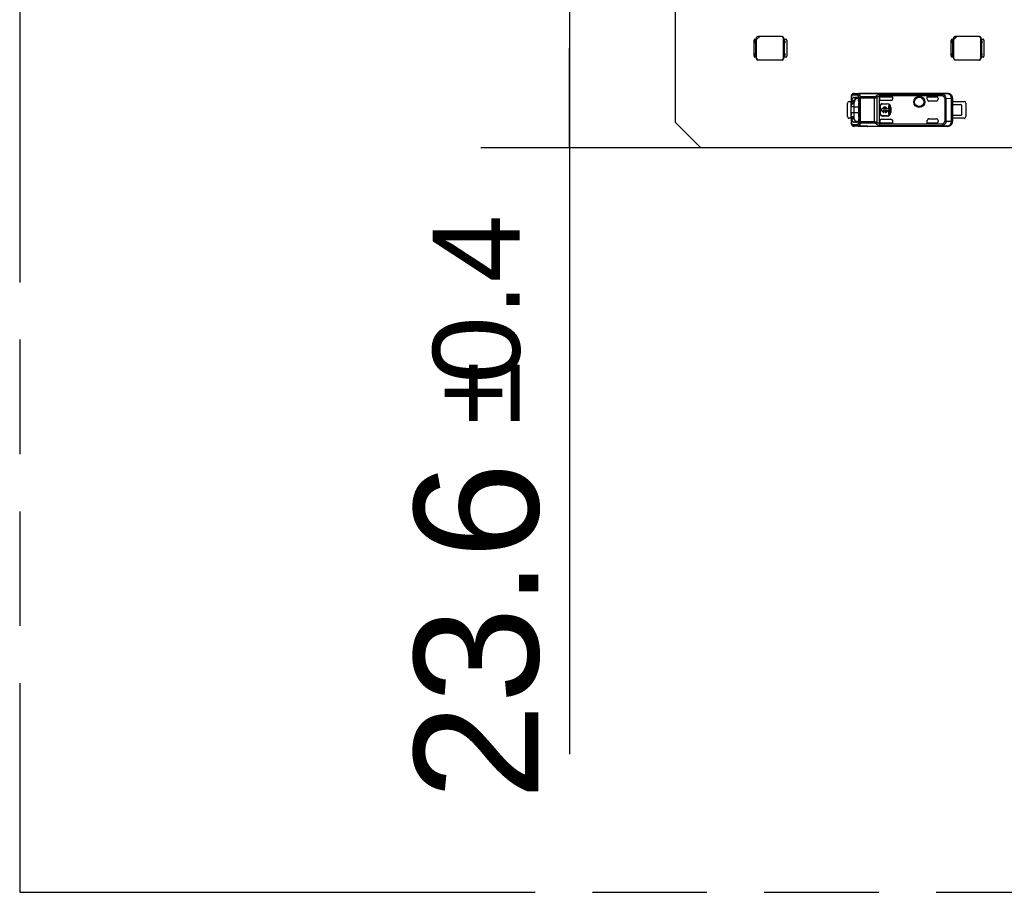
# Model space of a CAD drawing. Header units: millimetres. Extents: x 0 to 210, y 0 to 297.
# Tile 3 of 54: x 50 to 67, y 133 to 147. Entities that reach past the tile are written whole.
import ezdxf
from ezdxf.enums import TextEntityAlignment as Align

# ---------------------------------------------------------------- set-up
doc = ezdxf.new("R2010")
doc.units = ezdxf.units.MM
doc.header["$LTSCALE"] = 19.36
doc.linetypes.add('PHANTOM', pattern=[0.8, 0.45, -0.05, 0.1, -0.05, 0.1, -0.05])
doc.layers.get('0').update_dxf_attribs({"linetype": 'CONTINUOUS'})
doc.layers.add('DEFAULT_3', color=7, linetype='PHANTOM')
doc.layers.add('Z_DIM_2D', color=7, linetype='CONTINUOUS')
doc.styles.add('TEXTSTYLE_3', font='helveticaneueltw1g-ltcn.otf')
doc.styles.add('TEXTSTYLE_4', font='gdt', dxfattribs={"width": 0.7})
doc.dimstyles.new('DIMSTYLE_2', dxfattribs={"dimtxt": 2.1, "dimasz": 3.5, "dimexe": 1.5, "dimexo": 0, "dimgap": 0.525, "dimtad": 1, "dimlfac": 7.000007, "dimdsep": 46, "dimtxsty": 'TEXTSTYLE_3', "dimblk": '_FILLED', "dimblk1": '_FILLED', "dimblk2": '_FILLED', "dimcen": 0.09, "dimclrt": 5, "dimazin": 2, "dimtol": 1, "dimtp": 0.3, "dimtm": 0.3, "dimtfac": 1, "dimtofl": 0, "dimtmove": 0, "dimatfit": 3, "dimldrblk": '_FILLED', "dimfxl": 1, "dimtolj": 1, "dimarcsym": 0})
doc.dimstyles.new('DIMSTYLE_3', dxfattribs={"dimtxt": 2.1, "dimasz": 3.5, "dimexe": 1.5, "dimexo": 0, "dimgap": 0.525, "dimtad": 1, "dimlfac": 7.000007, "dimdsep": 46, "dimtxsty": 'TEXTSTYLE_3', "dimblk": '_FILLED', "dimblk1": '_FILLED', "dimblk2": '_FILLED', "dimcen": 0.09, "dimclrt": 5, "dimazin": 2, "dimtol": 1, "dimtp": 0.4, "dimtm": 0.4, "dimtfac": 1, "dimtofl": 0, "dimtmove": 0, "dimatfit": 3, "dimldrblk": '_FILLED', "dimfxl": 1, "dimtolj": 1, "dimarcsym": 0})

# ---------------------------------------------------------------- blocks, each defined once
blk = doc.blocks.new('*D7')
at = {"layer": 'Z_DIM_2D', "color": 2, "linetype": 'CONTINUOUS'}
for p, q in [((61.644, 148.637), (57.921, 148.637)), ((59.421, 148.637), (59.421, 146.952)), ((59.421, 145.266), (59.421, 146.952)), ((59.421, 146.952), (59.421, 135.013)), ((61.644, 145.266), (57.921, 145.266))]:
    blk.add_line(p, q, dxfattribs=at)
at = {"layer": 'Z_DIM_2D', "color": 5, "linetype": 'CONTINUOUS'}
for s, height, style, p in [('0.4', 1.47, 'TEXTSTYLE_3', (58.581, 144.133)), ('`', 1.47, 'TEXTSTYLE_4', (58.581, 141.665)), ('23.6', 2.1, 'TEXTSTYLE_3', (58.896, 139.95))]:
    blk.add_text(s, height=height, rotation=90, dxfattribs=dict(at, style=style)).set_placement(p, align=Align.RIGHT)
blk = doc.blocks.new('_FILLED')
at = {"color": 0, "linetype": 'BYBLOCK'}
blk.add_solid([(0, 0), (-1, 0.125), (-1, -0.125)], dxfattribs=at)
blk = doc.blocks.new('_NONE')
blk = doc.blocks.new('*D13')
at = {"layer": 'Z_DIM_2D', "color": 2, "linetype": 'CONTINUOUS'}
for p, q in [((89.765, 145.666), (86.762, 145.666)), ((88.262, 145.666), (88.262, 145.466)), ((88.262, 145.266), (88.262, 145.466)), ((88.262, 145.466), (88.262, 136.693))]:
    blk.add_line(p, q, dxfattribs=at)
at = {"layer": 'Z_DIM_2D', "color": 5, "linetype": 'CONTINUOUS'}
for s, height, style, p in [('0.3', 1.47, 'TEXTSTYLE_3', (87.422, 144.403)), ('`', 1.47, 'TEXTSTYLE_4', (87.422, 141.935)), ('2.8', 2.1, 'TEXTSTYLE_3', (87.737, 140.22))]:
    blk.add_text(s, height=height, rotation=90, dxfattribs=dict(at, style=style)).set_placement(p, align=Align.RIGHT)

msp = doc.modelspace()

# ---------------------------------------------------------------- linework, layer by layer
at = {"color": 7, "linetype": 'CONTINUOUS'}
for p, q in [((61.2151, 145.6945), (61.2151, 148.2088)), ((62.5818, 147.0945), (62.5817, 147.1303)), ((62.5842, 147.097), (62.6364, 147.1492)), ((62.5842, 147.097), (62.5842, 147.1278)), ((63.0175, 147.1517), (62.6032, 147.1517)), ((62.6364, 147.1492), (62.6057, 147.1492)), ((63.0142, 147.1484), (62.6356, 147.1484)), ((63.0356, 147.127), (63.0356, 146.7763)), ((63.0389, 147.1303), (63.0389, 147.0945)), ((65.9151, 147.0945), (65.9151, 147.1303)), ((65.9176, 147.097), (65.9697, 147.1492)), ((65.9176, 147.097), (65.9176, 147.1278)), ((66.3508, 147.1517), (65.9365, 147.1517)), ((65.9697, 147.1492), (65.939, 147.1492)), ((66.3476, 147.1484), (65.969, 147.1484)), ((66.369, 147.127), (66.369, 146.7763)), ((66.3722, 147.1303), (66.3722, 147.0945)), ((62.5403, 146.816), (62.5403, 147.0874)), ((62.5546, 147.1017), (62.5818, 147.1017)), ((62.5689, 147.0945), (62.5617, 147.0767)), ((62.5617, 147.041), (62.5617, 147.0767)), ((62.5617, 147.041), (62.5689, 147.0231)), ((62.5689, 147.0945), (62.583, 147.0945)), ((62.5689, 146.8802), (62.5689, 147.0231)), ((62.583, 146.8088), (62.583, 147.0945)), ((62.585, 146.7763), (62.585, 147.0978)), ((63.0376, 147.0945), (63.0376, 146.8088)), ((63.0376, 147.0945), (63.0517, 147.0945)), ((63.0389, 147.1017), (63.0789, 147.1017)), ((63.0589, 147.0767), (63.0517, 147.0945)), ((63.0517, 147.0231), (63.0589, 147.041)), ((63.0517, 147.0231), (63.0517, 146.8802)), ((63.0589, 147.0767), (63.0589, 147.041)), ((63.0932, 147.0874), (63.0932, 146.816)), ((65.8736, 146.816), (65.8736, 147.0874)), ((65.8879, 147.1017), (65.9151, 147.1017)), ((65.9022, 147.0945), (65.8951, 147.0767)), ((65.8951, 147.041), (65.8951, 147.0767)), ((65.8951, 147.041), (65.9022, 147.0231)), ((65.9022, 147.0945), (65.9163, 147.0945)), ((65.9022, 146.8802), (65.9022, 147.0231)), ((65.9163, 146.8088), (65.9163, 147.0945)), ((65.9183, 146.7763), (65.9183, 147.0978)), ((66.371, 147.0945), (66.371, 146.8088)), ((66.371, 147.0945), (66.3851, 147.0945)), ((66.3722, 147.1017), (66.4122, 147.1017)), ((66.3922, 147.0767), (66.3851, 147.0945)), ((66.3851, 147.0231), (66.3922, 147.041)), ((66.3851, 147.0231), (66.3851, 146.8802)), ((66.3922, 147.0767), (66.3922, 147.041)), ((66.4265, 147.0874), (66.4265, 146.816)), ((62.5818, 146.8017), (62.5546, 146.8017)), ((62.5689, 146.8802), (62.5617, 146.8624)), ((62.5617, 146.8267), (62.5617, 146.8624)), ((62.5617, 146.8267), (62.5689, 146.8088)), ((62.583, 146.8088), (62.5689, 146.8088)), ((62.5817, 146.7731), (62.5818, 146.8088)), ((63.0517, 146.8088), (63.0376, 146.8088)), ((63.0389, 146.8088), (63.0389, 146.7731)), ((63.0789, 146.8017), (63.0389, 146.8017)), ((63.0589, 146.8624), (63.0517, 146.8802)), ((63.0517, 146.8088), (63.0589, 146.8267)), ((63.0589, 146.8624), (63.0589, 146.8267)), ((65.9151, 146.8017), (65.8879, 146.8017)), ((65.9022, 146.8802), (65.8951, 146.8624)), ((65.8951, 146.8267), (65.8951, 146.8624)), ((65.8951, 146.8267), (65.9022, 146.8088)), ((65.9163, 146.8088), (65.9022, 146.8088)), ((65.9151, 146.7731), (65.9151, 146.8088)), ((66.3851, 146.8088), (66.371, 146.8088)), ((66.3722, 146.8088), (66.3722, 146.7731)), ((66.4122, 146.8017), (66.3722, 146.8017)), ((66.3922, 146.8624), (66.3851, 146.8802)), ((66.3851, 146.8088), (66.3922, 146.8267)), ((66.3922, 146.8624), (66.3922, 146.8267)), ((63.0175, 146.7517), (62.6032, 146.7517)), ((62.6064, 146.7549), (63.0142, 146.7549)), ((66.3508, 146.7517), (65.9365, 146.7517)), ((65.9397, 146.7549), (66.3476, 146.7549)), ((64.1222, 145.7945), (64.1222, 146.0231)), ((64.1508, 146.0517), (64.1829, 146.0517)), ((64.1829, 145.9588), (64.1829, 146.0225)), ((64.2258, 145.9588), (64.1829, 145.9588)), ((64.1916, 146.0726), (64.1915, 146.0724)), ((64.218, 146.1133), (64.2181, 146.1134)), ((64.2182, 146.1134), (64.218, 146.1133)), ((64.2182, 146.1134), (64.2181, 146.1134)), ((64.2258, 146.0168), (64.2258, 145.9588)), ((64.2322, 146.1181), (64.252, 146.118)), ((64.2726, 146.1034), (64.2322, 146.118)), ((64.2325, 146.1181), (64.2726, 146.1035)), ((64.2791, 146.1177), (64.252, 146.118)), ((64.252, 146.118), (64.2791, 146.1179)), ((64.287, 146.1149), (64.2791, 146.1177)), ((64.2797, 146.1178), (64.2858, 146.1156)), ((64.3109, 146.0302), (64.311, 146.0302)), ((64.3109, 146.0302), (64.311, 146.0302)), ((64.3109, 145.7873), (64.3109, 146.0302)), ((64.311, 146.0302), (64.311, 145.7873)), ((65.8972, 146.0517), (66.0936, 146.0517)), ((66.1222, 146.0231), (66.1222, 145.7945)), ((64.1829, 145.7951), (64.1829, 145.8588)), ((64.1829, 145.8588), (64.1829, 145.8218)), ((64.183, 145.795), (64.2257, 145.8008)), ((64.311, 145.7873), (64.3109, 145.7873)), ((64.311, 145.7873), (64.3109, 145.7873)), ((61.2151, 145.6945), (61.6437, 145.266)), ((64.1829, 145.766), (64.1508, 145.766)), ((64.2318, 145.7558), (64.2319, 145.7557)), ((64.2322, 145.6998), (64.2725, 145.7144)), ((64.2551, 145.6997), (64.2323, 145.6996)), ((64.2726, 145.7141), (64.2327, 145.6996)), ((64.2551, 145.6997), (64.2791, 145.6999)), ((64.2792, 145.6997), (64.2551, 145.6997)), ((64.2725, 145.7144), (64.2726, 145.7144)), ((64.2725, 145.7144), (64.2726, 145.7144)), ((64.2791, 145.6999), (64.2874, 145.7029)), ((66.0936, 145.766), (65.8972, 145.766)), ((140.6436, 145.266), (61.6437, 145.266))]:
    msp.add_line(p, q, dxfattribs=at)
at = {"color": 9, "linetype": 'CONTINUOUS'}
for p, q in [((62.5842, 147.1278), (62.5817, 147.1303)), ((62.6032, 147.1517), (62.6057, 147.1492)), ((63.0142, 147.1484), (63.0175, 147.1517)), ((63.0389, 147.1303), (63.0356, 147.127)), ((65.9176, 147.1278), (65.9151, 147.1303)), ((65.9365, 147.1517), (65.939, 147.1492)), ((66.3476, 147.1484), (66.3508, 147.1517)), ((66.3722, 147.1303), (66.369, 147.127)), ((62.5817, 146.7731), (62.585, 146.7763)), ((62.6064, 146.7549), (62.6032, 146.7517)), ((63.0175, 146.7517), (63.0142, 146.7549)), ((63.0356, 146.7763), (63.0389, 146.7731)), ((65.9151, 146.7731), (65.9183, 146.7763)), ((65.9397, 146.7549), (65.9365, 146.7517)), ((66.3508, 146.7517), (66.3476, 146.7549)), ((66.369, 146.7763), (66.3722, 146.7731)), ((64.1829, 146.1295), (64.1829, 146.0225)), ((64.1915, 146.0727), (64.1915, 146.1516)), ((64.1992, 146.1728), (64.1992, 146.1728)), ((64.2881, 146.1554), (64.205, 146.1574)), ((64.2319, 146.186), (64.4615, 146.186)), ((64.2319, 146.186), (64.3149, 146.184)), ((65.7132, 146.184), (64.3149, 146.184)), ((64.3149, 146.1838), (64.3149, 146.184)), ((64.3149, 146.1833), (64.3149, 146.1838)), ((65.7132, 146.1833), (64.3149, 146.1833)), ((64.3407, 145.6886), (64.3407, 146.129)), ((64.5749, 146.129), (64.3407, 146.129)), ((64.4615, 146.186), (64.4615, 146.1874)), ((64.5749, 145.6886), (64.5749, 146.129)), ((64.6235, 145.6955), (64.6235, 146.1221)), ((65.7315, 146.171), (64.6552, 146.171)), ((65.7315, 146.1454), (64.6637, 146.1454)), ((64.6925, 146.131), (64.6925, 146.131)), ((65.6258, 146.131), (65.6258, 146.131)), ((65.7132, 146.184), (65.7132, 146.1833)), ((65.7157, 146.1831), (65.7132, 146.1833)), ((65.8095, 146.185), (65.7132, 146.184)), ((65.7315, 146.1454), (65.7315, 146.171)), ((65.7315, 146.1454), (65.7438, 146.169)), ((64.2342, 146.0432), (64.1838, 146.0432)), ((64.2115, 146.0672), (64.2115, 146.0093)), ((64.2258, 145.9588), (64.3109, 145.9588)), ((64.3138, 146.1111), (64.3138, 145.7066)), ((64.3138, 146.1111), (64.3407, 146.1111)), ((64.3407, 146.1111), (64.5749, 146.1111)), ((64.6744, 145.9802), (64.6782, 145.9802)), ((64.7067, 146.0088), (64.7067, 146.0126)), ((64.7925, 146.0126), (64.7925, 146.0088)), ((65.469, 146.0874), (65.4686, 146.0874)), ((65.764, 146.0984), (65.764, 145.7193)), ((65.764, 146.0984), (65.7859, 146.0984)), ((65.8748, 146.0993), (65.7859, 146.0984)), ((65.7859, 145.7193), (65.7859, 146.0984)), ((65.8748, 146.0993), (65.8748, 145.7183)), ((65.8748, 146.0993), (65.8948, 146.0993)), ((65.8972, 146.1017), (65.8948, 146.0993)), ((65.8948, 145.7183), (65.8948, 146.0993)), ((64.3109, 145.8588), (64.1829, 145.8588)), ((64.1829, 145.7951), (64.1829, 145.6882)), ((64.2115, 145.7989), (64.2115, 145.7506)), ((64.6782, 145.8374), (64.6744, 145.8374)), ((64.7067, 145.805), (64.7067, 145.8088)), ((64.7925, 145.8088), (64.7925, 145.805)), ((64.8496, 145.9517), (64.8534, 145.9517)), ((64.8534, 145.866), (64.8496, 145.866)), ((64.1838, 145.7745), (64.2274, 145.7745)), ((64.1915, 145.666), (64.1915, 145.745)), ((64.1991, 145.6449), (64.1992, 145.6448)), ((64.205, 145.6602), (64.2881, 145.6622)), ((64.3149, 145.6336), (64.2319, 145.6316)), ((64.4615, 145.6316), (64.2319, 145.6316)), ((64.5749, 145.7066), (64.3138, 145.7066)), ((64.3149, 145.6344), (65.7132, 145.6344)), ((64.3149, 145.6338), (64.3149, 145.6344)), ((64.3149, 145.6336), (64.3149, 145.6338)), ((64.3149, 145.6336), (65.7132, 145.6336)), ((64.3407, 145.6886), (64.5749, 145.6886)), ((64.4615, 145.6302), (64.4615, 145.6316)), ((64.6554, 145.6466), (65.7315, 145.6466)), ((64.6637, 145.6722), (65.7315, 145.6722)), ((64.6925, 145.6866), (64.6925, 145.6867)), ((65.4686, 145.7302), (65.469, 145.7302)), ((65.6258, 145.6867), (65.6258, 145.6866)), ((65.7132, 145.6344), (65.7132, 145.6336)), ((65.8091, 145.6326), (65.7132, 145.6336)), ((65.7315, 145.6722), (65.7315, 145.6466)), ((65.7438, 145.6486), (65.7315, 145.6722)), ((65.7859, 145.7193), (65.764, 145.7193)), ((65.7859, 145.7193), (65.8748, 145.7183)), ((65.8091, 145.6326), (65.8092, 145.6326)), ((65.8948, 145.7183), (65.8748, 145.7183)), ((65.8948, 145.7183), (65.8972, 145.716))]:
    msp.add_line(p, q, dxfattribs=at)
at = {"color": 6, "linetype": 'CONTINUOUS'}
for p, q in [((64.1992, 146.1728), (64.1989, 146.1725)), ((64.1992, 146.1728), (64.1992, 146.1728)), ((64.2315, 146.186), (64.2314, 146.186)), ((64.4615, 146.1874), (65.811, 146.1874)), ((64.6639, 145.6748), (64.6639, 146.1428)), ((64.6925, 146.131), (64.8829, 146.131)), ((64.6925, 146.131), (64.8826, 146.131)), ((64.6925, 146.131), (64.6925, 146.131)), ((64.8826, 146.131), (64.8826, 146.0953)), ((64.8829, 146.131), (64.8826, 146.131)), ((64.8829, 146.131), (64.8829, 146.096)), ((65.4686, 146.0874), (65.4686, 146.131)), ((65.469, 146.131), (65.4686, 146.131)), ((65.4686, 146.131), (65.6258, 146.131)), ((65.469, 146.0874), (65.469, 146.131)), ((65.6258, 146.131), (65.469, 146.131)), ((65.811, 146.1874), (65.8095, 146.185)), ((64.1829, 145.8588), (64.1829, 145.9588)), ((64.1832, 146.0088), (64.1832, 145.9588)), ((64.2258, 146.0088), (64.1832, 146.0088)), ((64.2258, 146.0093), (64.2115, 146.0093)), ((64.2258, 145.9588), (64.2258, 145.8588)), ((64.2965, 146.1033), (64.2727, 146.1035)), ((64.6744, 145.8374), (64.6744, 145.9802)), ((64.6782, 145.8374), (64.6782, 145.9802)), ((64.8544, 146.0674), (64.6925, 146.0674)), ((64.7067, 146.0126), (64.7925, 146.0126)), ((64.7067, 146.0088), (64.7925, 146.0088)), ((64.8136, 145.9794), (64.8136, 145.9183)), ((64.8326, 145.9794), (64.8136, 145.9794)), ((64.8326, 145.8382), (64.8326, 145.9794)), ((64.8829, 146.096), (64.8826, 146.0953)), ((65.6258, 146.0588), (65.4972, 146.0588)), ((65.6544, 146.1025), (65.6544, 146.0874)), ((65.8969, 145.9981), (65.8969, 145.8195)), ((65.8969, 145.9981), (66.0329, 145.9981)), ((65.8972, 146.1017), (65.8972, 145.9981)), ((66.0544, 145.8267), (66.0544, 145.991)), ((64.2258, 145.8588), (64.2257, 145.8008)), ((64.6897, 145.9183), (64.6897, 145.8994)), ((64.7045, 145.9183), (64.6897, 145.9183)), ((64.6897, 145.8994), (64.7045, 145.8994)), ((64.7925, 145.8088), (64.7067, 145.8088)), ((64.7925, 145.805), (64.7067, 145.805)), ((64.7813, 145.9183), (64.7223, 145.9183)), ((64.7223, 145.8994), (64.7813, 145.8994)), ((64.7399, 145.8621), (64.7399, 145.8802)), ((64.7636, 145.8802), (64.7636, 145.8621)), ((64.8136, 145.9183), (64.799, 145.9183)), ((64.799, 145.8994), (64.8136, 145.8994)), ((64.8136, 145.8994), (64.8136, 145.8382)), ((64.8136, 145.8382), (64.8326, 145.8382)), ((64.8496, 145.9517), (64.8496, 145.866)), ((64.8534, 145.9517), (64.8534, 145.866)), ((65.8969, 145.8195), (66.0329, 145.8195)), ((65.8972, 145.8195), (65.8972, 145.716)), ((64.2314, 145.6316), (64.2319, 145.6316)), ((64.2314, 145.6316), (64.2315, 145.6316)), ((64.2726, 145.7141), (64.2965, 145.7143)), ((65.811, 145.6302), (64.4615, 145.6302)), ((64.6925, 145.7502), (64.8544, 145.7502)), ((64.8826, 145.6867), (64.6925, 145.6867)), ((64.8829, 145.6866), (64.6925, 145.6866)), ((64.8826, 145.7229), (64.8826, 145.6867)), ((64.8826, 145.7229), (64.8829, 145.7216)), ((64.8826, 145.6867), (64.8829, 145.6866)), ((64.8829, 145.7216), (64.8829, 145.6866)), ((65.4686, 145.6866), (65.4686, 145.7302)), ((65.4686, 145.6866), (65.469, 145.6867)), ((65.6258, 145.6866), (65.4686, 145.6866)), ((65.469, 145.6867), (65.469, 145.7302)), ((65.6258, 145.6867), (65.469, 145.6867)), ((65.4972, 145.7588), (65.6258, 145.7588)), ((65.6544, 145.7302), (65.6544, 145.7152)), ((65.8092, 145.6326), (65.811, 145.6302))]:
    msp.add_line(p, q, dxfattribs=at)
for points in [[(64.1989, 146.1725), (64.1984, 146.172), (64.1979, 146.1716), (64.1974, 146.1711), (64.197, 146.1706), (64.1965, 146.1701), (64.196, 146.1696), (64.1956, 146.1691), (64.1952, 146.1686), (64.1947, 146.1681), (64.1943, 146.1676), (64.1939, 146.1671), (64.1935, 146.1666), (64.1931, 146.166), (64.1927, 146.1655), (64.1923, 146.1649), (64.192, 146.1644), (64.1916, 146.1638), (64.1912, 146.1633), (64.1909, 146.1627), (64.1905, 146.1621), (64.1902, 146.1615), (64.1899, 146.1609), (64.1895, 146.1603), (64.1892, 146.1597), (64.1889, 146.1591), (64.1886, 146.1584), (64.1883, 146.1578), (64.188, 146.1571), (64.1877, 146.1564), (64.1874, 146.1558), (64.1871, 146.1551), (64.1869, 146.1544), (64.1866, 146.1537), (64.1864, 146.153), (64.1861, 146.1522), (64.1859, 146.1515), (64.1857, 146.1507), (64.1854, 146.15), (64.1852, 146.1492), (64.185, 146.1484), (64.1848, 146.1476), (64.1846, 146.1467), (64.1844, 146.1459), (64.1843, 146.145), (64.1841, 146.1441), (64.184, 146.1432), (64.1838, 146.1423), (64.1837, 146.1413), (64.1836, 146.1403), (64.1834, 146.1393), (64.1833, 146.1383), (64.1832, 146.1373), (64.1832, 146.1362), (64.1831, 146.1351), (64.183, 146.134), (64.183, 146.1328), (64.183, 146.1317), (64.1829, 146.1305), (64.1829, 146.1295)], [(64.1829, 145.6882), (64.1829, 145.6873), (64.183, 145.6862), (64.183, 145.6852), (64.183, 145.6841), (64.1831, 145.6831), (64.1831, 145.6821), (64.1832, 145.6811), (64.1833, 145.6802), (64.1833, 145.6792), (64.1834, 145.6783), (64.1835, 145.6774), (64.1837, 145.6764), (64.1838, 145.6755), (64.1839, 145.6746), (64.1841, 145.6738), (64.1842, 145.6729), (64.1844, 145.672), (64.1846, 145.6712), (64.1847, 145.6704), (64.1849, 145.6696), (64.1851, 145.6688), (64.1853, 145.6681), (64.1855, 145.6673), (64.1857, 145.6666), (64.186, 145.6659), (64.1862, 145.6651), (64.1864, 145.6644), (64.1867, 145.6637), (64.187, 145.663), (64.1872, 145.6623), (64.1875, 145.6617), (64.1878, 145.661), (64.1881, 145.6603), (64.1884, 145.6597), (64.1887, 145.6591), (64.189, 145.6584), (64.1893, 145.6578), (64.1896, 145.6572), (64.1899, 145.6566), (64.1903, 145.656), (64.1906, 145.6554), (64.191, 145.6548), (64.1913, 145.6542), (64.1917, 145.6537), (64.192, 145.6531), (64.1924, 145.6526), (64.1928, 145.652), (64.1932, 145.6515), (64.1936, 145.651), (64.194, 145.6504), (64.1944, 145.6499), (64.1948, 145.6494), (64.1952, 145.6489), (64.1957, 145.6484), (64.1961, 145.6479), (64.1965, 145.6475), (64.197, 145.647), (64.1974, 145.6465), (64.1979, 145.6461), (64.1984, 145.6456), (64.1988, 145.6452), (64.1991, 145.6449)]]:
    msp.add_lwpolyline(points, dxfattribs=at)
for radius in [0.0939, 0.0786]:
    msp.add_circle((65.3329, 146.0445), radius, dxfattribs=at)
at = {"color": 9, "linetype": 'CONTINUOUS'}
for radius in [0.0837, 0.0789]:
    msp.add_circle((65.3329, 146.0445), radius, dxfattribs=at)
at = {"color": 7, "linetype": 'CONTINUOUS'}
for centre, radius, start, end in [((62.5546, 147.0874), 0.0143, 90.00066, 180), ((63.0789, 147.0874), 0.0143, 0.00066, 89.99934), ((65.8879, 147.0874), 0.0143, 90.00066, 180), ((66.4122, 147.0874), 0.0143, 0.00066, 89.99934), ((62.5546, 146.816), 0.0143, 180, 269.99934), ((63.0789, 146.816), 0.0143, 270.00066, 359.99934), ((65.8879, 146.816), 0.0143, 180, 269.99934), ((66.4122, 146.816), 0.0143, 270.00066, 359.99934), ((64.6925, 146.1025), 0.0286, 90.00042, 179.99993), ((64.6925, 146.1022), 0.0288, 90.00303, 90.73985), ((64.1508, 146.0231), 0.0286, 90.00133, 179.99912), ((64.2385, 146.0479), 0.0531, 152.15947, 152.44889), ((68.7832, 163.5815), 18.1012, 255.30544, 255.43719), ((64.2725, 146.0922), 0.0113, 89.63077, 91.62927), ((64.2779, 146.1032), 0.0147, 72.10149, 85.21434), ((64.2777, 146.1025), 0.0154, 66.38987, 72.0981), ((64.693, 146.1025), 0.0292, 179.26229, 179.99502), ((66.0936, 146.0231), 0.0286, 0.00133, 89.99867), ((64.1508, 145.7945), 0.0286, 180.00088, 269.99867), ((66.0936, 145.7945), 0.0286, 270.00133, 359.99867), ((64.259, 145.7798), 0.0759, 207.07305, 207.3378), ((67.9978, 131.2333), 15.0029, 104.53788, 104.69682), ((64.3638, 145.8082), 0.1834, 200.05135, 200.1668), ((64.2357, 145.73), 0.0312, 237.69491, 238.11826), ((64.2724, 145.7355), 0.0214, 268.53685, 270.49988)]:
    msp.add_arc(centre, radius, start, end, dxfattribs=at)
at = {"color": 9, "linetype": 'CONTINUOUS'}
for centre, radius, start, end in [((64.2147, 146.1557), 0.023, 132.27817, 132.98135), ((64.7253, 145.9985), 0.1862, 112.11397, 129.335), ((65.708, 145.7313), 0.0971, 273.115, 274.53757), ((65.8091, 145.7183), 0.0857, 270.00981, 359.99474)]:
    msp.add_arc(centre, radius, start, end, dxfattribs=at)
at = {"color": 6, "linetype": 'CONTINUOUS'}
for centre, radius, start, end in [((64.4615, 146.1015), 0.0859, 90.01088, 100.26946), ((64.4605, 146.1003), 0.0858, 89.35599, 90.00056), ((64.647, 146.1428), 0.0169, 359.93914, 8.90195), ((64.6925, 146.1024), 0.0286, 90.00024, 179.85015), ((65.8091, 146.0993), 0.0857, 0.00323, 89.75999), ((65.8114, 146.1017), 0.0857, 89.95547, 90.32231), ((65.8115, 146.1017), 0.0857, 359.99962, 90.00015), ((64.7067, 145.9802), 0.0323, 90, 180), ((64.7067, 145.9802), 0.0286, 90, 180), ((64.7518, 145.9088), 0.0482, 11.32726, 168.67274), ((64.7925, 145.9517), 0.0609, 0, 90), ((64.7925, 145.9517), 0.0571, 0, 90), ((64.8544, 146.096), 0.0286, 270.00217, 359.99799), ((64.854, 146.0956), 0.0286, 315.95072, 359.2565), ((65.6258, 146.0874), 0.0286, 270, 360), ((66.0329, 145.9624), 0.0357, 53.1301, 90), ((64.7067, 145.8374), 0.0323, 180, 270), ((64.7067, 145.8374), 0.0286, 180, 270), ((64.7518, 145.9088), 0.0482, 191.32726, 255.79581), ((64.7518, 145.9088), 0.031, 17.78466, 162.21534), ((64.7518, 145.9088), 0.031, 197.78466, 247.56802), ((64.7518, 145.9088), 0.0482, 284.20419, 348.67274), ((64.7518, 145.9088), 0.031, 292.43198, 342.21534), ((64.7925, 145.866), 0.0609, 270, 0), ((64.7925, 145.866), 0.0571, 270, 360), ((66.0329, 145.8552), 0.0357, 270, 306.8699), ((64.2315, 145.6438), 0.0122, 269.99911, 270.45047), ((64.2315, 145.6435), 0.0119, 270.45045, 270.90751), ((64.2315, 145.6432), 0.0115, 270.90546, 271.74279), ((64.4605, 145.7175), 0.0859, 270.00009, 270.64346), ((64.647, 145.6748), 0.0169, 351.09849, 0.06246), ((64.6925, 145.7152), 0.0286, 179.99384, 269.9998), ((65.6258, 145.7302), 0.0286, 0, 90), ((65.8114, 145.716), 0.0857, 269.6912, 270.05786), ((65.8115, 145.716), 0.0857, 269.9999, 0.00035)]:
    msp.add_arc(centre, radius, start, end, dxfattribs=at)
at = {"color": 7, "linetype": 'CONTINUOUS'}
for centre, major_axis, start_param, end_param in [((62.6032, 147.1302), (0.0152, -0.0152), 2.3568035, 3.9263818), ((62.6057, 147.1277), (-0.0152, 0.0152), -0.7847892, 0.7847892), ((63.0142, 147.127), (0.0152, 0.0152), -0.7847892, 0.7847892), ((63.0174, 147.1302), (0.0152, 0.0152), -0.7847892, 0.7847892), ((65.9365, 147.1302), (0.0152, -0.0152), 2.3568035, 3.9263818), ((65.939, 147.1277), (-0.0152, 0.0152), -0.7847892, 0.7847892), ((66.3475, 147.127), (0.0152, 0.0152), -0.7847892, 0.7847892), ((66.3508, 147.1302), (0.0152, 0.0152), -0.7847892, 0.7847892), ((62.6032, 146.7731), (0.0152, 0.0152), -3.9263818, -2.3568035), ((62.6064, 146.7764), (-0.0152, -0.0152), -0.7847892, 0.7847892), ((63.0142, 146.7764), (0.0152, -0.0152), -0.7847892, 0.7847892), ((63.0174, 146.7731), (0.0152, -0.0152), -0.7847892, 0.7847892), ((65.9365, 146.7731), (0.0152, 0.0152), -3.9263818, -2.3568035), ((65.9398, 146.7764), (-0.0152, -0.0152), -0.7847892, 0.7847892), ((66.3475, 146.7764), (0.0152, -0.0152), -0.7847892, 0.7847892), ((66.3508, 146.7731), (0.0152, -0.0152), -0.7847892, 0.7847892)]:
    msp.add_ellipse(centre, major_axis=major_axis, ratio=0.9987828, start_param=start_param, end_param=end_param, dxfattribs=at)
at = {"color": 6, "linetype": 'CONTINUOUS'}
for centre, major_axis, ratio, start_param, end_param in [((65.6258, 146.1025), (0, 0.0286), 0.9999939, -1.5707963, 0), ((65.6258, 146.1024), (0, 0.0286), 0.9999939, -1.5681784, 0), ((64.6925, 146.096), (0, 0.0286), 0.9998477, -4.7123882, -3.1415927), ((65.4972, 146.0874), (0.0286, 0), 0.9998477, 3.1415921, 4.712389), ((65.4976, 146.0874), (0.0286, 0), 0.9998477, 3.1415924, 4.6995088), ((64.4615, 145.716), (0, 0.0857), 0.9999619, -3.3209992, -3.1415981), ((64.6925, 145.7216), (0, 0.0286), 0.9998477, 0, 1.5707963), ((64.6925, 145.7152), (0, 0.0286), 0.9999939, -4.7097711, -3.1415927), ((64.8544, 145.7216), (0.0202, -0.0202), 0.9996955, 0.7852459, 2.3563468), ((65.4972, 145.7302), (0.0286, 0), 0.9998477, 1.5707963, 3.1415927), ((65.4976, 145.7302), (0.0286, 0), 0.9998477, 1.5838843, 3.1415927), ((65.6258, 145.7152), (0, 0.0286), 0.9999939, -3.1415927, -1.5707963), ((65.6258, 145.7152), (0, 0.0286), 0.9999939, -3.1415927, -1.5734142)]:
    msp.add_ellipse(centre, major_axis=major_axis, ratio=ratio, start_param=start_param, end_param=end_param, dxfattribs=at)
at = {"color": 9, "linetype": 'CONTINUOUS'}
for points, knots in [([(64.1915, 146.1516), (64.1901, 146.1506), (64.1874, 146.1479), (64.1846, 146.1427), (64.1832, 146.1364), (64.1829, 146.1319), (64.1829, 146.1295)], [0, 0, 0, 0, 0.2226752, 0.4518005, 0.7064524, 1, 1, 1, 1]), ([(64.1915, 146.1516), (64.1913, 146.1536), (64.1913, 146.1575), (64.1926, 146.1632), (64.1952, 146.1684), (64.1976, 146.1713), (64.199, 146.1726)], [0, 0, 0, 0, 0.2575896, 0.5092446, 0.7560259, 1, 1, 1, 1]), ([(64.1915, 146.1516), (64.1926, 146.1526), (64.1947, 146.1543), (64.1981, 146.1561), (64.2015, 146.1573), (64.2038, 146.1575), (64.205, 146.1574)], [0, 0, 0, 0, 0.2796752, 0.5346573, 0.77179, 1, 1, 1, 1]), ([(64.205, 146.1574), (64.205, 146.1611), (64.2064, 146.1686), (64.2114, 146.1765), (64.2168, 146.1813), (64.2215, 146.184), (64.2266, 146.1856), (64.2301, 146.186), (64.2319, 146.186)], [0, 0, 0, 0, 0.2563562, 0.5088121, 0.6334284, 0.7566043, 0.878635, 1, 1, 1, 1]), ([(64.3149, 146.184), (64.3132, 146.184), (64.3096, 146.1836), (64.3046, 146.182), (64.2999, 146.1793), (64.2944, 146.1745), (64.2895, 146.1666), (64.2881, 146.1591), (64.2881, 146.1554)], [0, 0, 0, 0, 0.1213608, 0.2433891, 0.3665646, 0.4911809, 0.743639, 1, 1, 1, 1]), ([(64.2881, 146.1554), (64.2882, 146.1572), (64.2888, 146.1607), (64.2911, 146.1673), (64.2952, 146.1733), (64.3005, 146.178), (64.305, 146.1807), (64.3098, 146.1825), (64.3132, 146.1831), (64.3149, 146.1833)], [0, 0, 0, 0, 0.1252481, 0.2516915, 0.5047743, 0.6309766, 0.7557856, 0.8788608, 1, 1, 1, 1]), ([(64.2881, 146.1554), (64.2895, 146.1545), (64.2923, 146.1523), (64.2962, 146.1482), (64.2999, 146.1431), (64.3022, 146.1393), (64.3033, 146.1373)], [0, 0, 0, 0, 0.210939, 0.4464139, 0.7090351, 1, 1, 1, 1]), ([(64.3033, 146.1373), (64.3039, 146.1402), (64.3063, 146.146), (64.3125, 146.1532), (64.3206, 146.1586), (64.3269, 146.1606), (64.3301, 146.1612)], [0, 0, 0, 0, 0.2339905, 0.4842632, 0.7431905, 1, 1, 1, 1]), ([(64.3033, 146.1373), (64.3054, 146.1335), (64.3094, 146.1249), (64.3124, 146.1159), (64.3138, 146.1111)], [0, 0, 0, 0, 0.4661189, 1, 1, 1, 1]), ([(64.3407, 146.129), (64.3376, 146.1285), (64.3317, 146.1268), (64.325, 146.1234), (64.3204, 146.1199), (64.3168, 146.1164), (64.3147, 146.1132), (64.3138, 146.1111)], [0, 0, 0, 0, 0.2764161, 0.5447108, 0.670841, 0.7893753, 1, 1, 1, 1]), ([(64.3301, 146.1612), (64.329, 146.1636), (64.3268, 146.1682), (64.3231, 146.1744), (64.3192, 146.1794), (64.3164, 146.1821), (64.3149, 146.1833)], [0, 0, 0, 0, 0.2986628, 0.5637837, 0.7966104, 1, 1, 1, 1]), ([(64.3407, 146.129), (64.3392, 146.1349), (64.3362, 146.1458), (64.3323, 146.1564), (64.3301, 146.1612)], [0, 0, 0, 0, 0.5360117, 1, 1, 1, 1]), ([(64.6073, 146.1425), (64.6052, 146.1408), (64.6006, 146.1374), (64.593, 146.1331), (64.5843, 146.1299), (64.5781, 146.1291), (64.5749, 146.129)], [0, 0, 0, 0, 0.23163, 0.4769629, 0.7343075, 1, 1, 1, 1]), ([(64.5749, 146.1111), (64.5793, 146.1111), (64.588, 146.1116), (64.6007, 146.114), (64.6125, 146.1176), (64.6199, 146.1205), (64.6235, 146.1221)], [0, 0, 0, 0, 0.2634143, 0.5209007, 0.7676627, 1, 1, 1, 1]), ([(64.6235, 146.1221), (64.6226, 146.1242), (64.6204, 146.1281), (64.6166, 146.1336), (64.6122, 146.1385), (64.609, 146.1413), (64.6073, 146.1425)], [0, 0, 0, 0, 0.2551203, 0.5140821, 0.7658167, 1, 1, 1, 1]), ([(64.6639, 146.1428), (64.6569, 146.1401), (64.643, 146.134), (64.6298, 146.1264), (64.6235, 146.1221)], [0, 0, 0, 0, 0.4960455, 1, 1, 1, 1]), ([(65.7438, 146.169), (65.7432, 146.1701), (65.742, 146.1723), (65.7398, 146.1752), (65.7372, 146.1778), (65.7346, 146.1796), (65.7323, 146.1809), (65.7303, 146.1817), (65.7279, 146.1824), (65.7243, 146.1832), (65.7194, 146.1839), (65.7153, 146.184), (65.7132, 146.184)], [0, 0, 0, 0, 0.1021621, 0.2032603, 0.3037186, 0.4055587, 0.4605144, 0.5219703, 0.590198, 0.664294, 0.8260618, 1, 1, 1, 1]), ([(65.7157, 146.1831), (65.717, 146.183), (65.7194, 146.1829), (65.7217, 146.1824), (65.7227, 146.1821)], [0, 0, 0, 0, 0.5447932, 1, 1, 1, 1]), ([(65.7315, 146.171), (65.7314, 146.1722), (65.731, 146.1739), (65.7302, 146.1761), (65.7295, 146.1776), (65.7286, 146.1787), (65.7278, 146.1796), (65.7268, 146.1804), (65.7251, 146.1814), (65.7236, 146.1819), (65.7227, 146.1821)], [0, 0, 0, 0, 0.2345481, 0.3453031, 0.4542784, 0.5654739, 0.6232148, 0.6832186, 0.8226365, 1, 1, 1, 1]), ([(65.7438, 146.169), (65.7418, 146.1698), (65.7378, 146.1708), (65.7336, 146.1711), (65.7315, 146.171)], [0, 0, 0, 0, 0.4958301, 1, 1, 1, 1]), ([(65.7315, 146.1454), (65.7359, 146.143), (65.7422, 146.1388), (65.7495, 146.132), (65.7543, 146.1263), (65.7584, 146.12), (65.7615, 146.1131), (65.7635, 146.1059), (65.764, 146.1009), (65.764, 146.0984)], [0, 0, 0, 0, 0.2498677, 0.374931, 0.4999778, 0.6250078, 0.7500222, 0.8750182, 1, 1, 1, 1]), ([(65.7859, 146.0984), (65.7859, 146.102), (65.7853, 146.1092), (65.7831, 146.1198), (65.7794, 146.1299), (65.7743, 146.1395), (65.7681, 146.1482), (65.7584, 146.1588), (65.7498, 146.1653), (65.7438, 146.169)], [0, 0, 0, 0, 0.1257008, 0.2512999, 0.3767079, 0.5019205, 0.6269301, 0.7516816, 1, 1, 1, 1]), ([(64.1829, 145.6882), (64.1829, 145.6858), (64.1832, 145.6812), (64.1846, 145.6749), (64.1873, 145.6697), (64.1901, 145.6671), (64.1915, 145.666)], [0, 0, 0, 0, 0.2943053, 0.549205, 0.7777373, 1, 1, 1, 1]), ([(64.1915, 145.666), (64.1913, 145.664), (64.1913, 145.66), (64.1927, 145.6543), (64.1952, 145.6491), (64.1977, 145.6462), (64.1991, 145.6449)], [0, 0, 0, 0, 0.2576148, 0.5092516, 0.7560062, 1, 1, 1, 1]), ([(64.205, 145.6602), (64.2038, 145.6602), (64.2015, 145.6604), (64.1981, 145.6615), (64.1947, 145.6634), (64.1926, 145.6651), (64.1915, 145.666)], [0, 0, 0, 0, 0.2282418, 0.4653964, 0.7203716, 1, 1, 1, 1]), ([(64.2319, 145.6316), (64.2301, 145.6316), (64.2266, 145.632), (64.2215, 145.6337), (64.2168, 145.6363), (64.2114, 145.6411), (64.2064, 145.6491), (64.205, 145.6565), (64.205, 145.6602)], [0, 0, 0, 0, 0.121362, 0.2433908, 0.3665656, 0.4911818, 0.7436392, 1, 1, 1, 1]), ([(64.3033, 145.6803), (64.3022, 145.6783), (64.2999, 145.6745), (64.2952, 145.6681), (64.291, 145.6641), (64.2881, 145.6622)], [0, 0, 0, 0, 0.2913143, 0.5543347, 1, 1, 1, 1]), ([(64.3149, 145.6344), (64.3141, 145.6344), (64.3124, 145.6347), (64.3091, 145.6354), (64.305, 145.6369), (64.3005, 145.6397), (64.2952, 145.6443), (64.2911, 145.6503), (64.2888, 145.657), (64.2882, 145.6604), (64.2881, 145.6622)], [0, 0, 0, 0, 0.0602494, 0.1212418, 0.2443034, 0.3690961, 0.4952863, 0.7483387, 0.8747667, 1, 1, 1, 1]), ([(64.2881, 145.6622), (64.2881, 145.6585), (64.2895, 145.6511), (64.2944, 145.6431), (64.2999, 145.6383), (64.3046, 145.6357), (64.3096, 145.634), (64.3132, 145.6336), (64.3149, 145.6336)], [0, 0, 0, 0, 0.2563638, 0.5088233, 0.63344, 0.7566151, 0.8786418, 1, 1, 1, 1]), ([(64.3138, 145.7066), (64.3124, 145.7017), (64.3094, 145.6928), (64.3054, 145.6842), (64.3033, 145.6803)], [0, 0, 0, 0, 0.5338722, 1, 1, 1, 1]), ([(64.3033, 145.6803), (64.3039, 145.6774), (64.3063, 145.6717), (64.3125, 145.6645), (64.3207, 145.6591), (64.3269, 145.657), (64.3301, 145.6565)], [0, 0, 0, 0, 0.2339816, 0.4842506, 0.7431808, 1, 1, 1, 1]), ([(64.3138, 145.7066), (64.3147, 145.7044), (64.3168, 145.7013), (64.3204, 145.6977), (64.325, 145.6943), (64.3317, 145.6908), (64.3376, 145.6892), (64.3407, 145.6886)], [0, 0, 0, 0, 0.2106204, 0.3291538, 0.4552841, 0.723581, 1, 1, 1, 1]), ([(64.3301, 145.6565), (64.329, 145.654), (64.3268, 145.6494), (64.3231, 145.6433), (64.3192, 145.6382), (64.3164, 145.6355), (64.3149, 145.6344)], [0, 0, 0, 0, 0.2986715, 0.5637951, 0.7966188, 1, 1, 1, 1]), ([(64.3301, 145.6565), (64.3323, 145.6613), (64.3362, 145.6719), (64.3392, 145.6827), (64.3407, 145.6886)], [0, 0, 0, 0, 0.4639962, 1, 1, 1, 1]), ([(64.5749, 145.7066), (64.5793, 145.7066), (64.588, 145.7059), (64.6045, 145.7029), (64.6162, 145.6989), (64.6235, 145.6955)], [0, 0, 0, 0, 0.2635765, 0.5212199, 1, 1, 1, 1]), ([(64.5749, 145.6886), (64.5781, 145.6886), (64.5843, 145.6877), (64.593, 145.6846), (64.6006, 145.6803), (64.6052, 145.6769), (64.6073, 145.6751)], [0, 0, 0, 0, 0.2658241, 0.5234176, 0.768754, 1, 1, 1, 1]), ([(64.6235, 145.6955), (64.6226, 145.6935), (64.6204, 145.6895), (64.6166, 145.684), (64.6122, 145.6791), (64.609, 145.6763), (64.6073, 145.6751)], [0, 0, 0, 0, 0.2551148, 0.5140732, 0.7658094, 1, 1, 1, 1]), ([(64.6073, 145.6751), (64.6146, 145.6691), (64.63, 145.6583), (64.6468, 145.6501), (64.6554, 145.6466)], [0, 0, 0, 0, 0.5062308, 1, 1, 1, 1]), ([(64.6235, 145.6955), (64.6267, 145.6934), (64.6395, 145.6853), (64.6533, 145.6789), (64.6639, 145.6748)], [0, 0, 0, 0, 0.2533509, 1, 1, 1, 1]), ([(65.7132, 145.6336), (65.7153, 145.6336), (65.7194, 145.6338), (65.7243, 145.6344), (65.7279, 145.6352), (65.7303, 145.6359), (65.7323, 145.6368), (65.7341, 145.6377), (65.7357, 145.6388), (65.7376, 145.6403), (65.7398, 145.6425), (65.742, 145.6454), (65.7432, 145.6475), (65.7438, 145.6486)], [0, 0, 0, 0, 0.1738491, 0.3357339, 0.4099412, 0.4782545, 0.5397625, 0.5944988, 0.6458969, 0.6961913, 0.7965551, 0.8976782, 1, 1, 1, 1]), ([(65.7157, 145.6345), (65.7169, 145.6346), (65.7193, 145.6348), (65.7217, 145.6352), (65.7227, 145.6355)], [0, 0, 0, 0, 0.5448432, 1, 1, 1, 1]), ([(65.7315, 145.6466), (65.7314, 145.6454), (65.731, 145.6437), (65.7301, 145.6415), (65.7293, 145.6401), (65.7284, 145.6387), (65.7271, 145.6373), (65.7251, 145.6362), (65.7236, 145.6357), (65.7227, 145.6355)], [0, 0, 0, 0, 0.2345631, 0.3468052, 0.4567821, 0.5663455, 0.6825719, 0.8212707, 1, 1, 1, 1]), ([(65.7315, 145.6722), (65.7359, 145.6746), (65.7422, 145.6788), (65.7495, 145.6856), (65.7543, 145.6913), (65.7584, 145.6977), (65.7615, 145.7045), (65.7635, 145.7118), (65.764, 145.7168), (65.764, 145.7193)], [0, 0, 0, 0, 0.2498673, 0.3749307, 0.4999774, 0.6250074, 0.750022, 0.8750185, 1, 1, 1, 1]), ([(65.7315, 145.6466), (65.7336, 145.6465), (65.7378, 145.6468), (65.7418, 145.6479), (65.7438, 145.6486)], [0, 0, 0, 0, 0.5041732, 1, 1, 1, 1]), ([(65.7859, 145.7193), (65.7859, 145.7157), (65.7853, 145.7085), (65.7831, 145.6979), (65.7794, 145.6877), (65.7743, 145.6782), (65.7681, 145.6694), (65.7584, 145.6588), (65.7498, 145.6523), (65.7438, 145.6486)], [0, 0, 0, 0, 0.1257013, 0.2513021, 0.3767119, 0.5019234, 0.6269279, 0.7516743, 1, 1, 1, 1]), ([(65.8748, 145.7183), (65.8747, 145.7073), (65.8722, 145.6908), (65.8641, 145.6709), (65.856, 145.6578), (65.846, 145.647), (65.8346, 145.6389), (65.8222, 145.6339), (65.8134, 145.6327), (65.8091, 145.6326)], [0, 0, 0, 0, 0.2782204, 0.4126412, 0.541523, 0.6640737, 0.7804092, 0.8916784, 1, 1, 1, 1])]:
    msp.add_open_spline(points, degree=3, knots=knots, dxfattribs=at)
at = {"color": 6, "linetype": 'CONTINUOUS'}
for points, knots in [([(64.2314, 146.186), (64.2284, 146.186), (64.2223, 146.1854), (64.2137, 146.1826), (64.2059, 146.1784), (64.2013, 146.1747), (64.1992, 146.1728)], [0, 0, 0, 0, 0.2565599, 0.5096296, 0.7572635, 1, 1, 1, 1]), ([(64.6637, 146.1454), (64.6633, 146.1481), (64.6622, 146.1532), (64.6602, 146.1603), (64.6583, 146.1655), (64.6566, 146.169), (64.6557, 146.1704), (64.6552, 146.171)], [0, 0, 0, 0, 0.2988301, 0.5759717, 0.8135252, 0.9135643, 1, 1, 1, 1]), ([(65.7227, 146.1821), (65.7222, 146.1822), (65.7211, 146.1824), (65.7188, 146.1828), (65.717, 146.183), (65.7157, 146.1831)], [0, 0, 0, 0, 0.2253777, 0.4696719, 1, 1, 1, 1]), ([(65.8095, 146.185), (65.8138, 146.185), (65.8225, 146.1838), (65.8349, 146.1787), (65.8462, 146.1706), (65.8561, 146.1598), (65.8642, 146.1467), (65.8723, 146.1268), (65.8748, 146.1103), (65.8748, 146.0993)], [0, 0, 0, 0, 0.1081623, 0.2193027, 0.3355532, 0.4580712, 0.5869758, 0.7214732, 1, 1, 1, 1]), ([(64.1832, 146.0088), (64.1833, 146.0088), (64.1837, 146.0089), (64.1847, 146.0089), (64.1865, 146.009), (64.1893, 146.0091), (64.1928, 146.0091), (64.1969, 146.0092), (64.2032, 146.0092), (64.2081, 146.0093), (64.2115, 146.0093)], [0, 0, 0, 0, 0.0155177, 0.0390336, 0.1092786, 0.2084946, 0.3334664, 0.4801328, 0.6437233, 1, 1, 1, 1]), ([(64.1992, 145.6448), (64.2013, 145.6429), (64.2059, 145.6393), (64.2137, 145.635), (64.2223, 145.6323), (64.2284, 145.6316), (64.2314, 145.6316)], [0, 0, 0, 0, 0.2427597, 0.4904005, 0.7434603, 1, 1, 1, 1]), ([(64.6637, 145.6722), (64.6633, 145.6695), (64.6623, 145.6644), (64.6603, 145.6573), (64.6585, 145.6521), (64.6568, 145.6487), (64.6559, 145.6472), (64.6554, 145.6466)], [0, 0, 0, 0, 0.299018, 0.5762296, 0.813667, 0.9136099, 1, 1, 1, 1]), ([(64.8746, 145.7418), (64.8758, 145.7405), (64.878, 145.7378), (64.8805, 145.7332), (64.8818, 145.729), (64.8823, 145.726), (64.8825, 145.7244), (64.8825, 145.7236), (64.8826, 145.7231), (64.8826, 145.7229)], [0, 0, 0, 0, 0.2499257, 0.4998513, 0.7497767, 0.8748699, 0.937432, 0.9687169, 1, 1, 1, 1]), ([(65.7227, 145.6355), (65.7216, 145.6353), (65.7193, 145.6349), (65.7169, 145.6346), (65.7157, 145.6345)], [0, 0, 0, 0, 0.4711697, 1, 1, 1, 1])]:
    msp.add_open_spline(points, degree=3, knots=knots, dxfattribs=at)
at = {"color": 7, "linetype": 'CONTINUOUS'}
for points, knots in [([(64.1829, 146.0225), (64.1829, 146.0274), (64.1831, 146.0366), (64.1843, 146.0499), (64.1868, 146.0619), (64.1897, 146.0691), (64.1914, 146.0724)], [0, 0, 0, 0, 0.2838976, 0.5441205, 0.7812, 1, 1, 1, 1]), ([(64.1915, 146.0727), (64.1931, 146.0768), (64.1962, 146.0844), (64.2001, 146.0917), (64.2021, 146.0951)], [0, 0, 0, 0, 0.529126, 1, 1, 1, 1]), ([(64.2021, 146.0951), (64.2001, 146.0917), (64.1963, 146.0844), (64.1931, 146.0767), (64.1916, 146.0726)], [0, 0, 0, 0, 0.4728081, 1, 1, 1, 1]), ([(64.2021, 146.0951), (64.2033, 146.097), (64.2058, 146.1007), (64.2097, 146.1057), (64.2137, 146.1099), (64.2165, 146.1123), (64.218, 146.1133)], [0, 0, 0, 0, 0.2824073, 0.5431415, 0.7822631, 1, 1, 1, 1]), ([(64.2182, 146.1134), (64.2204, 146.1149), (64.2238, 146.1167), (64.2286, 146.1179), (64.231, 146.1181), (64.2322, 146.1181)], [0, 0, 0, 0, 0.5207216, 0.7630387, 1, 1, 1, 1]), ([(64.2322, 146.118), (64.231, 146.118), (64.2286, 146.1178), (64.2238, 146.1166), (64.2204, 146.1149), (64.2182, 146.1134)], [0, 0, 0, 0, 0.2377004, 0.4803966, 1, 1, 1, 1]), ([(64.2702, 146.1033), (64.2692, 146.1031), (64.2673, 146.1024), (64.2645, 146.1007), (64.2617, 146.0984), (64.2589, 146.0955), (64.2562, 146.0919), (64.2523, 146.086), (64.2475, 146.077), (64.2421, 146.0646), (64.2366, 146.0501), (64.2311, 146.034), (64.2276, 146.0227), (64.2258, 146.0168)], [0, 0, 0, 0, 0.0293564, 0.0615035, 0.0974806, 0.1379725, 0.1833882, 0.2339385, 0.3505812, 0.4874053, 0.6428318, 0.8146089, 1, 1, 1, 1]), ([(64.2318, 146.0619), (64.2332, 146.0651), (64.2361, 146.0712), (64.2408, 146.0796), (64.2449, 146.0859), (64.2484, 146.0902), (64.2517, 146.0938), (64.2559, 146.0976), (64.2614, 146.101), (64.2669, 146.103), (64.2707, 146.1034), (64.2726, 146.1034)], [0, 0, 0, 0, 0.1721721, 0.3296084, 0.4718286, 0.5372935, 0.5991, 0.7125695, 0.814819, 0.9091729, 1, 1, 1, 1]), ([(64.2953, 146.1053), (64.2945, 146.1067), (64.2927, 146.1091), (64.2891, 146.1132), (64.2861, 146.1156), (64.2839, 146.1167)], [0, 0, 0, 0, 0.2932284, 0.5555961, 1, 1, 1, 1]), ([(64.2839, 146.1167), (64.2849, 146.1162), (64.2876, 146.1146), (64.2916, 146.1109), (64.2941, 146.1073), (64.2953, 146.1053)], [0, 0, 0, 0, 0.2096667, 0.5694377, 1, 1, 1, 1]), ([(64.2953, 146.1053), (64.2965, 146.1033), (64.2988, 146.0989), (64.3018, 146.0916), (64.3044, 146.0833), (64.3059, 146.0775), (64.3066, 146.0744)], [0, 0, 0, 0, 0.2121577, 0.4506158, 0.7135405, 1, 1, 1, 1]), ([(64.3105, 146.0454), (64.3101, 146.0504), (64.3091, 146.0601), (64.3075, 146.0698), (64.3066, 146.0744)], [0, 0, 0, 0, 0.5155158, 1, 1, 1, 1]), ([(64.3066, 146.0744), (64.3071, 146.0721), (64.3082, 146.0663), (64.3096, 146.0566), (64.3103, 146.0492), (64.3105, 146.0454)], [0, 0, 0, 0, 0.2367983, 0.6100286, 1, 1, 1, 1]), ([(64.3105, 146.0454), (64.3106, 146.0441), (64.3109, 146.0391), (64.311, 146.034), (64.311, 146.0302)], [0, 0, 0, 0, 0.2484101, 1, 1, 1, 1]), ([(64.1914, 145.7453), (64.1897, 145.7485), (64.1875, 145.7538), (64.1856, 145.7613), (64.1846, 145.7675), (64.1838, 145.774), (64.1831, 145.7832), (64.1829, 145.7902), (64.1829, 145.795)], [0, 0, 0, 0, 0.2160207, 0.3324903, 0.4561781, 0.5851492, 0.7180165, 1, 1, 1, 1]), ([(64.2257, 145.8008), (64.2257, 145.7988), (64.2258, 145.7946), (64.226, 145.7885), (64.2265, 145.7825), (64.227, 145.7777), (64.2275, 145.7739), (64.2281, 145.7703), (64.2289, 145.7659), (64.2302, 145.7607), (64.2312, 145.7574), (64.2318, 145.7558)], [0, 0, 0, 0, 0.137596, 0.2720022, 0.4029453, 0.5302057, 0.5924047, 0.6536117, 0.7730124, 0.8884216, 1, 1, 1, 1]), ([(64.311, 145.7873), (64.3109, 145.7815), (64.3105, 145.77), (64.3086, 145.7535), (64.3056, 145.7384), (64.3017, 145.7253), (64.2976, 145.716), (64.2939, 145.7099), (64.2912, 145.7063), (64.2883, 145.7035), (64.2853, 145.7014), (64.2823, 145.7001), (64.2802, 145.6998), (64.2792, 145.6997)], [0, 0, 0, 0, 0.1776715, 0.3483491, 0.5054067, 0.6443045, 0.7627664, 0.813831, 0.8595471, 0.9001313, 0.9362236, 0.9690137, 1, 1, 1, 1]), ([(64.2057, 145.717), (64.2029, 145.7209), (64.1976, 145.73), (64.1935, 145.7397), (64.1915, 145.745)], [0, 0, 0, 0, 0.4606674, 1, 1, 1, 1]), ([(64.1917, 145.745), (64.1936, 145.7397), (64.1977, 145.73), (64.2029, 145.7209), (64.2057, 145.717)], [0, 0, 0, 0, 0.537043, 1, 1, 1, 1]), ([(64.219, 145.7036), (64.2166, 145.7052), (64.213, 145.7081), (64.2088, 145.7129), (64.2067, 145.7155), (64.2057, 145.717)], [0, 0, 0, 0, 0.4624957, 0.7216479, 1, 1, 1, 1]), ([(64.2192, 145.7035), (64.2212, 145.7023), (64.2254, 145.7003), (64.23, 145.6997), (64.2322, 145.6998)], [0, 0, 0, 0, 0.5171684, 1, 1, 1, 1]), ([(64.2323, 145.6996), (64.2312, 145.6996), (64.229, 145.6997), (64.2245, 145.7007), (64.2212, 145.7022), (64.2192, 145.7035)], [0, 0, 0, 0, 0.2389067, 0.4821817, 1, 1, 1, 1]), ([(64.2319, 145.7557), (64.2336, 145.7517), (64.2372, 145.7444), (64.2414, 145.7373), (64.2436, 145.7341)], [0, 0, 0, 0, 0.5278421, 1, 1, 1, 1]), ([(64.2436, 145.7341), (64.2455, 145.7313), (64.2497, 145.7259), (64.2547, 145.7212), (64.2576, 145.7193)], [0, 0, 0, 0, 0.5003367, 1, 1, 1, 1]), ([(64.2576, 145.7193), (64.255, 145.7211), (64.2499, 145.7257), (64.2456, 145.7311), (64.2436, 145.7341)], [0, 0, 0, 0, 0.4625751, 1, 1, 1, 1]), ([(64.2576, 145.7193), (64.2599, 145.7177), (64.2636, 145.7158), (64.2688, 145.7146), (64.2713, 145.7144), (64.2726, 145.7144)], [0, 0, 0, 0, 0.5237691, 0.7652667, 1, 1, 1, 1])]:
    msp.add_open_spline(points, degree=3, knots=knots, dxfattribs=at)
at = {"layer": 'DEFAULT_3', "color": 7, "linetype": 'PHANTOM'}
msp.add_line((50.1286, 182.68), (50.1286, 132.68), dxfattribs=at)
at = {"layer": 'DEFAULT_3', "color": 3, "linetype": 'PHANTOM'}
msp.add_line((50.1286, 132.68), (150.1286, 132.68), dxfattribs=at)

# ---------------------------------------------------------------- dimensions: what is measured, and where the dimension line sits
at = {"layer": 'Z_DIM_2D', "color": 2, "linetype": 'CONTINUOUS'}
for base, p1, p2, angle, dimstyle, picture, middle in [((59.4214, 145.266), (61.6437, 148.6374), (61.6437, 145.266), 270, 'DIMSTYLE_3', '*D7', (59.4214, 139.5731)), ((88.2623, 145.666), (61.6437, 145.266), (89.7651, 145.666), 90, 'DIMSTYLE_2', '*D13', (88.2623, 140.5482))]:
    dim = msp.add_linear_dim(base=base, p1=p1, p2=p2, angle=angle, dimstyle=dimstyle, override={"dimblk1": 'NONE', "dimblk2": 'NONE', "dimsah": 1}, dxfattribs=at)
    dim.commit()
    dim.dimension.update_dxf_attribs({"geometry": picture, "text_midpoint": middle, "dimtype": 160})

doc.saveas('drawing.dxf')
